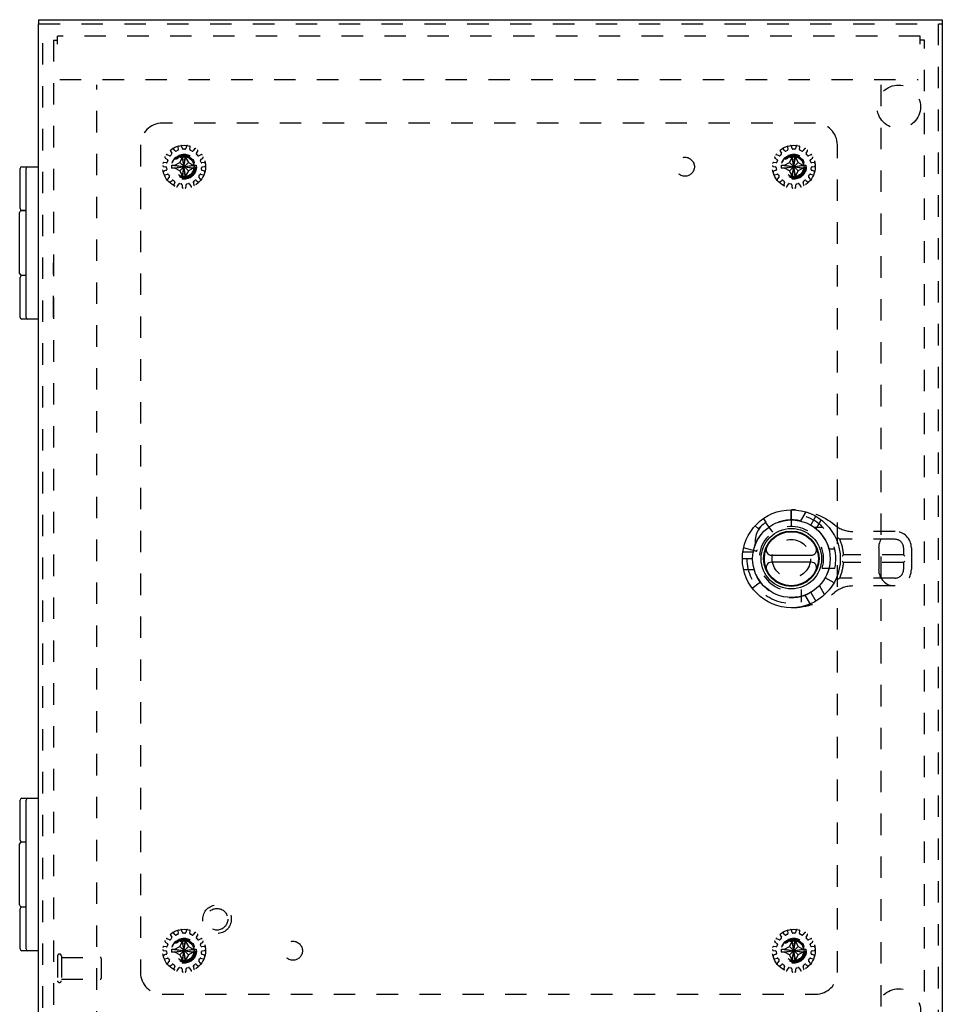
# Model space of a CAD drawing. Header units: inches. Extents: x 0 to 44.7, y 0 to 28.9.
# Tile 12 of 16: x 10.1 to 20.7, y 9.8 to 21.1. Entities that reach past the tile are written whole.
import ezdxf

# ---------------------------------------------------------------- set-up
doc = ezdxf.new("R2010")
doc.units = ezdxf.units.IN
doc.header["$LTSCALE"] = 2.460526
doc.header["$MEASUREMENT"] = 0
doc.linetypes.add('HIDDEN', pattern=[0.2, 0.1, -0.1])
for name, color, linetype in [('DEFAULT_2', 8, 'HIDDEN'), ('DOOR_ASSEMBLY', 7, 'CONTINUOUS'), ('SUBPANEL', 7, 'CONTINUOUS')]:
    doc.layers.add(name, color=color, linetype=linetype)

msp = doc.modelspace()

# ---------------------------------------------------------------- linework, layer by layer
at = {"layer": 'DEFAULT_2', "color": 8, "linetype": 'HIDDEN'}
for p, q in [((10.453, 20.832), (10.453, 8.928)), ((10.453, 20.832), (10.501, 20.832)), ((10.501, 20.785), (10.501, 20.88)), ((20.405, 20.88), (10.501, 20.88)), ((20.405, 20.785), (20.405, 20.88)), ((20.453, 20.832), (20.405, 20.832)), ((20.453, 8.928), (20.453, 20.832)), ((10.526, 20.38), (20.38, 20.38)), ((10.953, 9.44), (10.953, 20.32)), ((19.953, 20.32), (19.953, 9.44)), ((11.796, 19.559), (11.811, 19.534)), ((11.85, 19.563), (11.832, 19.584)), ((11.88, 19.568), (11.862, 19.56)), ((11.882, 19.607), (11.886, 19.578)), ((11.933, 19.588), (11.925, 19.616)), ((11.963, 19.581), (11.943, 19.581)), ((11.981, 19.616), (11.973, 19.588)), ((12.02, 19.578), (12.024, 19.607)), ((12.044, 19.56), (12.026, 19.568)), ((12.074, 19.584), (12.056, 19.563)), ((12.095, 19.534), (12.11, 19.559)), ((18.796, 19.559), (18.811, 19.534)), ((18.85, 19.563), (18.832, 19.584)), ((18.88, 19.568), (18.862, 19.56)), ((18.882, 19.607), (18.886, 19.578)), ((18.933, 19.588), (18.925, 19.616)), ((18.963, 19.581), (18.943, 19.581)), ((18.981, 19.616), (18.973, 19.588)), ((19.02, 19.578), (19.024, 19.607)), ((19.044, 19.56), (19.026, 19.568)), ((19.074, 19.584), (19.056, 19.563)), ((19.095, 19.534), (19.11, 19.559)), ((11.737, 19.479), (11.761, 19.463)), ((11.785, 19.505), (11.759, 19.518)), ((11.765, 19.452), (11.759, 19.433)), ((11.81, 19.522), (11.797, 19.507)), ((11.903, 19.43), (11.935, 19.485)), ((11.935, 19.24), (11.971, 19.521)), ((11.935, 19.52), (11.935, 19.521)), ((11.971, 19.24), (11.935, 19.521)), ((11.935, 19.485), (11.935, 19.52)), ((11.935, 19.276), (11.971, 19.485)), ((11.971, 19.276), (11.935, 19.485)), ((11.971, 19.521), (11.971, 19.52)), ((11.971, 19.52), (11.971, 19.485)), ((11.971, 19.485), (12.003, 19.43)), ((12.109, 19.507), (12.096, 19.522)), ((12.147, 19.518), (12.121, 19.505)), ((12.147, 19.433), (12.141, 19.452)), ((12.145, 19.463), (12.169, 19.479)), ((18.737, 19.479), (18.761, 19.463)), ((18.785, 19.505), (18.759, 19.518)), ((18.765, 19.452), (18.759, 19.433)), ((18.81, 19.522), (18.797, 19.507)), ((18.903, 19.43), (18.935, 19.485)), ((18.935, 19.24), (18.971, 19.521)), ((18.935, 19.52), (18.935, 19.521)), ((18.971, 19.24), (18.935, 19.521)), ((18.935, 19.485), (18.935, 19.52)), ((18.935, 19.276), (18.971, 19.485)), ((18.971, 19.276), (18.935, 19.485)), ((18.971, 19.521), (18.971, 19.52)), ((18.971, 19.52), (18.971, 19.485)), ((18.971, 19.485), (19.003, 19.43)), ((19.109, 19.507), (19.096, 19.522)), ((19.147, 19.518), (19.121, 19.505)), ((19.147, 19.433), (19.141, 19.452)), ((19.145, 19.463), (19.169, 19.479)), ((11.716, 19.383), (11.744, 19.378)), ((11.749, 19.426), (11.72, 19.427)), ((11.748, 19.339), (11.721, 19.328)), ((11.752, 19.369), (11.754, 19.349)), ((11.813, 19.398), (12.093, 19.362)), ((11.813, 19.362), (12.093, 19.398)), ((11.813, 19.398), (11.814, 19.398)), ((11.814, 19.362), (11.813, 19.362)), ((11.814, 19.398), (11.848, 19.398)), ((11.848, 19.362), (11.814, 19.362)), ((11.848, 19.398), (11.903, 19.43)), ((11.848, 19.398), (12.057, 19.362)), ((11.848, 19.362), (12.057, 19.398)), ((11.903, 19.331), (11.848, 19.362)), ((11.903, 19.331), (12.003, 19.43)), ((12.003, 19.331), (11.903, 19.43)), ((11.935, 19.276), (11.903, 19.331)), ((12.003, 19.331), (11.971, 19.276)), ((12.003, 19.43), (12.057, 19.398)), ((12.057, 19.362), (12.003, 19.331)), ((12.057, 19.398), (12.092, 19.398)), ((12.092, 19.362), (12.057, 19.362)), ((12.092, 19.398), (12.093, 19.398)), ((12.093, 19.362), (12.092, 19.362)), ((12.152, 19.349), (12.154, 19.369)), ((12.186, 19.427), (12.157, 19.426)), ((12.185, 19.328), (12.158, 19.339)), ((12.162, 19.378), (12.19, 19.383)), ((18.716, 19.383), (18.744, 19.378)), ((18.749, 19.426), (18.72, 19.427)), ((18.748, 19.339), (18.721, 19.328)), ((18.752, 19.369), (18.754, 19.349)), ((18.813, 19.362), (19.093, 19.398)), ((18.813, 19.398), (18.814, 19.398)), ((18.813, 19.398), (19.093, 19.362)), ((18.814, 19.362), (18.813, 19.362)), ((18.814, 19.398), (18.848, 19.398)), ((18.848, 19.362), (18.814, 19.362)), ((18.848, 19.398), (18.903, 19.43)), ((18.848, 19.362), (19.057, 19.398)), ((18.848, 19.398), (19.057, 19.362)), ((18.903, 19.331), (18.848, 19.362)), ((18.903, 19.331), (19.003, 19.43)), ((19.003, 19.331), (18.903, 19.43)), ((18.935, 19.276), (18.903, 19.331)), ((19.003, 19.331), (18.971, 19.276)), ((19.003, 19.43), (19.057, 19.398)), ((19.057, 19.362), (19.003, 19.331)), ((19.057, 19.398), (19.092, 19.398)), ((19.092, 19.362), (19.057, 19.362)), ((19.092, 19.398), (19.093, 19.398)), ((19.093, 19.362), (19.092, 19.362)), ((19.152, 19.349), (19.154, 19.369)), ((19.186, 19.427), (19.157, 19.426)), ((19.185, 19.328), (19.158, 19.339)), ((19.162, 19.378), (19.19, 19.383)), ((11.735, 19.286), (11.763, 19.293)), ((11.782, 19.259), (11.763, 19.238)), ((11.774, 19.288), (11.784, 19.271)), ((11.792, 19.206), (11.815, 19.223)), ((11.827, 19.224), (11.843, 19.212)), ((11.935, 19.241), (11.935, 19.276)), ((11.935, 19.24), (11.935, 19.241)), ((11.971, 19.276), (11.971, 19.241)), ((11.971, 19.241), (11.971, 19.24)), ((12.063, 19.212), (12.079, 19.224)), ((12.091, 19.223), (12.114, 19.206)), ((12.122, 19.271), (12.132, 19.288)), ((12.143, 19.238), (12.124, 19.259)), ((12.143, 19.293), (12.171, 19.286)), ((18.735, 19.286), (18.763, 19.293)), ((18.782, 19.259), (18.763, 19.238)), ((18.774, 19.288), (18.784, 19.271)), ((18.792, 19.206), (18.815, 19.223)), ((18.827, 19.224), (18.843, 19.212)), ((18.935, 19.241), (18.935, 19.276)), ((18.935, 19.24), (18.935, 19.241)), ((18.971, 19.276), (18.971, 19.241)), ((18.971, 19.241), (18.971, 19.24)), ((19.063, 19.212), (19.079, 19.224)), ((19.091, 19.223), (19.114, 19.206)), ((19.122, 19.271), (19.132, 19.288)), ((19.143, 19.238), (19.124, 19.259)), ((19.143, 19.293), (19.171, 19.286)), ((11.846, 19.2), (11.837, 19.173)), ((11.877, 19.155), (11.891, 19.181)), ((11.901, 19.186), (11.921, 19.182)), ((11.929, 19.173), (11.931, 19.144)), ((11.975, 19.144), (11.977, 19.173)), ((11.985, 19.182), (12.005, 19.186)), ((12.015, 19.181), (12.029, 19.155)), ((12.069, 19.173), (12.06, 19.2)), ((18.846, 19.2), (18.837, 19.173)), ((18.877, 19.155), (18.891, 19.181)), ((18.901, 19.186), (18.921, 19.182)), ((18.929, 19.173), (18.931, 19.144)), ((18.975, 19.144), (18.977, 19.173)), ((18.985, 19.182), (19.005, 19.186)), ((19.015, 19.181), (19.029, 19.155)), ((19.069, 19.173), (19.06, 19.2)), ((11.785, 10.505), (11.759, 10.518)), ((11.796, 10.559), (11.811, 10.534)), ((11.81, 10.522), (11.797, 10.507)), ((11.85, 10.563), (11.832, 10.584)), ((11.88, 10.568), (11.862, 10.56)), ((11.882, 10.607), (11.886, 10.578)), ((11.933, 10.588), (11.925, 10.616)), ((11.971, 10.24), (11.935, 10.521)), ((11.935, 10.52), (11.935, 10.521)), ((11.935, 10.24), (11.971, 10.521)), ((11.935, 10.485), (11.935, 10.52)), ((11.963, 10.581), (11.943, 10.581)), ((11.971, 10.521), (11.971, 10.52)), ((11.971, 10.52), (11.971, 10.485)), ((11.981, 10.616), (11.973, 10.588)), ((12.02, 10.578), (12.024, 10.607)), ((12.044, 10.56), (12.026, 10.568)), ((12.074, 10.584), (12.056, 10.563)), ((12.095, 10.534), (12.11, 10.559)), ((12.109, 10.507), (12.096, 10.522)), ((12.147, 10.518), (12.121, 10.505)), ((18.785, 10.505), (18.759, 10.518)), ((18.796, 10.559), (18.811, 10.534)), ((18.81, 10.522), (18.797, 10.507)), ((18.85, 10.563), (18.832, 10.584)), ((18.88, 10.568), (18.862, 10.56)), ((18.882, 10.607), (18.886, 10.578)), ((18.933, 10.588), (18.925, 10.616)), ((18.971, 10.24), (18.935, 10.521)), ((18.935, 10.52), (18.935, 10.521)), ((18.935, 10.24), (18.971, 10.521)), ((18.935, 10.485), (18.935, 10.52)), ((18.963, 10.581), (18.943, 10.581)), ((18.971, 10.521), (18.971, 10.52)), ((18.971, 10.52), (18.971, 10.485)), ((18.981, 10.616), (18.973, 10.588)), ((19.02, 10.578), (19.024, 10.607)), ((19.044, 10.56), (19.026, 10.568)), ((19.074, 10.584), (19.056, 10.563)), ((19.095, 10.534), (19.11, 10.559)), ((19.109, 10.507), (19.096, 10.522)), ((19.147, 10.518), (19.121, 10.505)), ((11.749, 10.426), (11.72, 10.427)), ((11.737, 10.479), (11.761, 10.463)), ((11.765, 10.452), (11.759, 10.433)), ((11.848, 10.398), (11.903, 10.43)), ((11.903, 10.43), (11.935, 10.485)), ((12.003, 10.331), (11.903, 10.43)), ((11.903, 10.331), (12.003, 10.43)), ((11.971, 10.276), (11.935, 10.485)), ((11.935, 10.276), (11.971, 10.485)), ((11.971, 10.485), (12.003, 10.43)), ((12.003, 10.43), (12.057, 10.398)), ((12.147, 10.433), (12.141, 10.452)), ((12.145, 10.463), (12.169, 10.479)), ((12.186, 10.427), (12.157, 10.426)), ((18.749, 10.426), (18.72, 10.427)), ((18.737, 10.479), (18.761, 10.463)), ((18.765, 10.452), (18.759, 10.433)), ((18.848, 10.398), (18.903, 10.43)), ((18.903, 10.43), (18.935, 10.485)), ((18.903, 10.43), (19.003, 10.331)), ((18.903, 10.331), (19.003, 10.43)), ((18.971, 10.276), (18.935, 10.485)), ((18.935, 10.276), (18.971, 10.485)), ((18.971, 10.485), (19.003, 10.43)), ((19.003, 10.43), (19.057, 10.398)), ((19.147, 10.433), (19.141, 10.452)), ((19.145, 10.463), (19.169, 10.479)), ((19.186, 10.427), (19.157, 10.426)), ((10.501, 10.32), (10.501, 10.036)), ((10.544, 10.32), (10.544, 10.036)), ((10.544, 10.302), (10.991, 10.302)), ((11.001, 10.292), (11.001, 10.064)), ((11.716, 10.383), (11.744, 10.378)), ((11.748, 10.339), (11.721, 10.328)), ((11.735, 10.286), (11.763, 10.293)), ((11.752, 10.369), (11.754, 10.349)), ((11.774, 10.288), (11.784, 10.271)), ((11.813, 10.398), (12.093, 10.362)), ((11.813, 10.398), (11.814, 10.398)), ((11.813, 10.362), (12.093, 10.398)), ((11.814, 10.362), (11.813, 10.362)), ((11.814, 10.398), (11.848, 10.398)), ((11.848, 10.362), (11.814, 10.362)), ((11.848, 10.398), (12.057, 10.362)), ((11.848, 10.362), (12.057, 10.398)), ((11.903, 10.331), (11.848, 10.362)), ((11.935, 10.276), (11.903, 10.331)), ((12.003, 10.331), (11.971, 10.276)), ((12.057, 10.362), (12.003, 10.331)), ((12.057, 10.398), (12.092, 10.398)), ((12.092, 10.362), (12.057, 10.362)), ((12.092, 10.398), (12.093, 10.398)), ((12.093, 10.362), (12.092, 10.362)), ((12.122, 10.271), (12.132, 10.288)), ((12.143, 10.293), (12.171, 10.286)), ((12.152, 10.349), (12.154, 10.369)), ((12.185, 10.328), (12.158, 10.339)), ((12.162, 10.378), (12.19, 10.383)), ((18.716, 10.383), (18.744, 10.378)), ((18.748, 10.339), (18.721, 10.328)), ((18.735, 10.286), (18.763, 10.293)), ((18.752, 10.369), (18.754, 10.349)), ((18.774, 10.288), (18.784, 10.271)), ((18.813, 10.362), (19.093, 10.398)), ((18.813, 10.398), (18.814, 10.398)), ((18.813, 10.398), (19.093, 10.362)), ((18.814, 10.362), (18.813, 10.362)), ((18.814, 10.398), (18.848, 10.398)), ((18.848, 10.362), (18.814, 10.362)), ((18.848, 10.362), (19.057, 10.398)), ((18.848, 10.398), (19.057, 10.362)), ((18.903, 10.331), (18.848, 10.362)), ((18.935, 10.276), (18.903, 10.331)), ((19.003, 10.331), (18.971, 10.276)), ((19.057, 10.362), (19.003, 10.331)), ((19.057, 10.398), (19.092, 10.398)), ((19.092, 10.362), (19.057, 10.362)), ((19.092, 10.398), (19.093, 10.398)), ((19.093, 10.362), (19.092, 10.362)), ((19.122, 10.271), (19.132, 10.288)), ((19.143, 10.293), (19.171, 10.286)), ((19.152, 10.349), (19.154, 10.369)), ((19.185, 10.328), (19.158, 10.339)), ((19.162, 10.378), (19.19, 10.383)), ((11.782, 10.259), (11.763, 10.238)), ((11.792, 10.206), (11.815, 10.223)), ((11.827, 10.224), (11.843, 10.212)), ((11.846, 10.2), (11.837, 10.173)), ((11.877, 10.155), (11.891, 10.181)), ((11.901, 10.186), (11.921, 10.182)), ((11.935, 10.241), (11.935, 10.276)), ((11.935, 10.24), (11.935, 10.241)), ((11.971, 10.276), (11.971, 10.241)), ((11.971, 10.241), (11.971, 10.24)), ((11.985, 10.182), (12.005, 10.186)), ((12.015, 10.181), (12.029, 10.155)), ((12.069, 10.173), (12.06, 10.2)), ((12.063, 10.212), (12.079, 10.224)), ((12.091, 10.223), (12.114, 10.206)), ((12.143, 10.238), (12.124, 10.259)), ((18.782, 10.259), (18.763, 10.238)), ((18.792, 10.206), (18.815, 10.223)), ((18.827, 10.224), (18.843, 10.212)), ((18.846, 10.2), (18.837, 10.173)), ((18.877, 10.155), (18.891, 10.181)), ((18.901, 10.186), (18.921, 10.182)), ((18.935, 10.241), (18.935, 10.276)), ((18.935, 10.24), (18.935, 10.241)), ((18.971, 10.276), (18.971, 10.241)), ((18.971, 10.241), (18.971, 10.24)), ((18.985, 10.182), (19.005, 10.186)), ((19.015, 10.181), (19.029, 10.155)), ((19.069, 10.173), (19.06, 10.2)), ((19.063, 10.212), (19.079, 10.224)), ((19.091, 10.223), (19.114, 10.206)), ((19.143, 10.238), (19.124, 10.259)), ((11.929, 10.173), (11.931, 10.144)), ((11.975, 10.144), (11.977, 10.173)), ((18.929, 10.173), (18.931, 10.144)), ((18.975, 10.144), (18.977, 10.173)), ((10.544, 10.054), (10.991, 10.054))]:
    msp.add_line(p, q, dxfattribs=at)
for points in [[(11.935, 19.521), (11.941, 19.521), (11.947, 19.521), (11.953, 19.521), (11.959, 19.521), (11.965, 19.521), (11.971, 19.521)], [(18.935, 19.521), (18.941, 19.521), (18.947, 19.521), (18.953, 19.521), (18.959, 19.521), (18.965, 19.521), (18.971, 19.521)], [(11.812, 19.38), (11.812, 19.383), (11.813, 19.386), (11.813, 19.389), (11.813, 19.392), (11.813, 19.395), (11.813, 19.398)], [(11.813, 19.362), (11.813, 19.365), (11.813, 19.368), (11.813, 19.371), (11.813, 19.374), (11.812, 19.377), (11.812, 19.38)], [(12.093, 19.398), (12.093, 19.395), (12.093, 19.392), (12.093, 19.389), (12.093, 19.386), (12.093, 19.383), (12.093, 19.38)], [(12.093, 19.38), (12.093, 19.377), (12.093, 19.374), (12.093, 19.371), (12.093, 19.368), (12.093, 19.365), (12.093, 19.362)], [(18.812, 19.38), (18.812, 19.383), (18.813, 19.386), (18.813, 19.389), (18.813, 19.392), (18.813, 19.395), (18.813, 19.398)], [(18.813, 19.362), (18.813, 19.365), (18.813, 19.368), (18.813, 19.371), (18.813, 19.374), (18.812, 19.377), (18.812, 19.38)], [(19.093, 19.398), (19.093, 19.395), (19.093, 19.392), (19.093, 19.389), (19.093, 19.386), (19.093, 19.383), (19.093, 19.38)], [(19.093, 19.38), (19.093, 19.377), (19.093, 19.374), (19.093, 19.371), (19.093, 19.368), (19.093, 19.365), (19.093, 19.362)], [(11.971, 19.24), (11.965, 19.24), (11.959, 19.24), (11.953, 19.24), (11.947, 19.24), (11.941, 19.24), (11.935, 19.24)], [(18.971, 19.24), (18.965, 19.24), (18.959, 19.24), (18.953, 19.24), (18.947, 19.24), (18.941, 19.24), (18.935, 19.24)], [(11.935, 10.521), (11.941, 10.521), (11.947, 10.521), (11.953, 10.521), (11.959, 10.521), (11.965, 10.521), (11.971, 10.521)], [(18.935, 10.521), (18.941, 10.521), (18.947, 10.521), (18.953, 10.521), (18.959, 10.521), (18.965, 10.521), (18.971, 10.521)], [(11.812, 10.38), (11.812, 10.383), (11.813, 10.386), (11.813, 10.389), (11.813, 10.392), (11.813, 10.395), (11.813, 10.398)], [(11.813, 10.362), (11.813, 10.365), (11.813, 10.368), (11.813, 10.371), (11.813, 10.374), (11.812, 10.377), (11.812, 10.38)], [(12.093, 10.398), (12.093, 10.395), (12.093, 10.392), (12.093, 10.389), (12.093, 10.386), (12.093, 10.383), (12.093, 10.38)], [(12.093, 10.38), (12.093, 10.377), (12.093, 10.374), (12.093, 10.371), (12.093, 10.368), (12.093, 10.365), (12.093, 10.362)], [(18.812, 10.38), (18.812, 10.383), (18.813, 10.386), (18.813, 10.389), (18.813, 10.392), (18.813, 10.395), (18.813, 10.398)], [(18.813, 10.362), (18.813, 10.365), (18.813, 10.368), (18.813, 10.371), (18.813, 10.374), (18.812, 10.377), (18.812, 10.38)], [(19.093, 10.398), (19.093, 10.395), (19.093, 10.392), (19.093, 10.389), (19.093, 10.386), (19.093, 10.383), (19.093, 10.38)], [(19.093, 10.38), (19.093, 10.377), (19.093, 10.374), (19.093, 10.371), (19.093, 10.368), (19.093, 10.365), (19.093, 10.362)], [(11.971, 10.24), (11.965, 10.24), (11.959, 10.24), (11.953, 10.24), (11.947, 10.24), (11.941, 10.24), (11.935, 10.24)], [(18.971, 10.24), (18.965, 10.24), (18.959, 10.24), (18.953, 10.24), (18.947, 10.24), (18.941, 10.24), (18.935, 10.24)]]:
    msp.add_lwpolyline(points, dxfattribs=at)
for centre, radius in [((11.953, 19.38), 0.246), ((18.953, 19.38), 0.246), ((11.953, 19.38), 0.143), ((11.953, 19.38), 0.128), ((11.953, 19.38), 0.124), ((11.953, 19.38), 0.114), ((18.953, 19.38), 0.143), ((18.953, 19.38), 0.128), ((18.953, 19.38), 0.124), ((18.953, 19.38), 0.114), ((11.953, 10.38), 0.246), ((18.953, 10.38), 0.246), ((11.953, 10.38), 0.143), ((18.953, 10.38), 0.143), ((11.953, 10.38), 0.128), ((11.953, 10.38), 0.124), ((11.953, 10.38), 0.114), ((18.953, 10.38), 0.128), ((18.953, 10.38), 0.124), ((18.953, 10.38), 0.114)]:
    msp.add_circle(centre, radius, dxfattribs=at)
for centre, radius, start, end in [((11.805, 19.564), 0.01, 128.9326, 211.8493), ((11.824, 19.578), 0.01, 40.1507, 123.0674), ((11.858, 19.569), 0.01, 220.1507, 294), ((11.876, 19.577), 0.01, 294, 7.8493), ((11.892, 19.608), 0.01, 104.9326, 187.8493), ((11.916, 19.613), 0.01, 16.1507, 99.0674), ((11.943, 19.591), 0.01, 196.1507, 270), ((11.963, 19.591), 0.01, 270, 343.8493), ((11.99, 19.613), 0.01, 80.9326, 163.8493), ((12.014, 19.608), 0.01, 352.1507, 75.0674), ((12.03, 19.577), 0.01, 172.1507, 246), ((12.048, 19.569), 0.01, 246, 319.8493), ((12.082, 19.578), 0.01, 56.9326, 139.8493), ((12.101, 19.564), 0.01, 328.1507, 51.0674), ((18.805, 19.564), 0.01, 128.9326, 211.8493), ((18.824, 19.578), 0.01, 40.1507, 123.0674), ((18.858, 19.569), 0.01, 220.1507, 294), ((18.876, 19.577), 0.01, 294, 7.8493), ((18.892, 19.608), 0.01, 104.9326, 187.8493), ((18.916, 19.613), 0.01, 16.1507, 99.0674), ((18.943, 19.591), 0.01, 196.1507, 270), ((18.963, 19.591), 0.01, 270, 343.8493), ((18.99, 19.613), 0.01, 80.9326, 163.8493), ((19.014, 19.608), 0.01, 352.1507, 75.0674), ((19.03, 19.577), 0.01, 172.1507, 246), ((19.048, 19.569), 0.01, 246, 319.8493), ((19.082, 19.578), 0.01, 56.9326, 139.8493), ((19.101, 19.564), 0.01, 328.1507, 51.0674), ((11.743, 19.488), 0.01, 152.9326, 235.8493), ((11.755, 19.509), 0.01, 64.1507, 147.0674), ((11.755, 19.455), 0.01, 342, 55.8493), ((11.79, 19.514), 0.01, 244.1507, 318), ((11.803, 19.529), 0.01, 318, 31.8493), ((12.103, 19.529), 0.01, 148.1507, 222), ((12.116, 19.514), 0.01, 222, 295.8493), ((12.151, 19.455), 0.01, 124.1507, 198), ((12.151, 19.509), 0.01, 32.9326, 115.8493), ((12.163, 19.488), 0.01, 304.1507, 27.0674), ((18.743, 19.488), 0.01, 152.9326, 235.8493), ((18.755, 19.509), 0.01, 64.1507, 147.0674), ((18.755, 19.455), 0.01, 342, 55.8493), ((18.79, 19.514), 0.01, 244.1507, 318), ((18.803, 19.529), 0.01, 318, 31.8493), ((19.103, 19.529), 0.01, 148.1507, 222), ((19.116, 19.514), 0.01, 222, 295.8493), ((19.151, 19.455), 0.01, 124.1507, 198), ((19.151, 19.509), 0.01, 32.9326, 115.8493), ((19.163, 19.488), 0.01, 304.1507, 27.0674), ((11.717, 19.393), 0.01, 176.9326, 259.8493), ((11.72, 19.417), 0.01, 88.1507, 171.0674), ((11.742, 19.368), 0.01, 6, 79.8493), ((11.744, 19.348), 0.01, 292.1507, 6), ((11.749, 19.436), 0.01, 268.1507, 342), ((12.157, 19.436), 0.01, 198, 271.8493), ((12.162, 19.348), 0.01, 174, 247.8493), ((12.164, 19.368), 0.01, 100.1507, 174), ((12.186, 19.417), 0.01, 8.9326, 91.8493), ((12.189, 19.393), 0.01, 280.1507, 3.0674), ((18.717, 19.393), 0.01, 176.9326, 259.8493), ((18.72, 19.417), 0.01, 88.1507, 171.0674), ((18.742, 19.368), 0.01, 6, 79.8493), ((18.744, 19.348), 0.01, 292.1507, 6), ((18.749, 19.436), 0.01, 268.1507, 342), ((19.157, 19.436), 0.01, 198, 271.8493), ((19.162, 19.348), 0.01, 174, 247.8493), ((19.164, 19.368), 0.01, 100.1507, 174), ((19.186, 19.417), 0.01, 8.9326, 91.8493), ((19.189, 19.393), 0.01, 280.1507, 3.0674), ((11.725, 19.319), 0.01, 112.1507, 195.0674), ((11.733, 19.296), 0.01, 200.9326, 283.8493), ((11.77, 19.232), 0.01, 136.1507, 219.0674), ((11.765, 19.283), 0.01, 30, 103.8493), ((11.775, 19.266), 0.01, 316.1507, 30), ((11.821, 19.215), 0.01, 54, 127.8493), ((12.085, 19.215), 0.01, 52.1507, 126), ((12.131, 19.266), 0.01, 150, 223.8493), ((12.141, 19.283), 0.01, 76.1507, 150), ((12.136, 19.232), 0.01, 320.9326, 43.8493), ((12.173, 19.296), 0.01, 256.1507, 339.0674), ((12.181, 19.319), 0.01, 344.9326, 67.8493), ((18.725, 19.319), 0.01, 112.1507, 195.0674), ((18.733, 19.296), 0.01, 200.9326, 283.8493), ((18.77, 19.232), 0.01, 136.1507, 219.0674), ((18.765, 19.283), 0.01, 30, 103.8493), ((18.775, 19.266), 0.01, 316.1507, 30), ((18.821, 19.215), 0.01, 54, 127.8493), ((19.085, 19.215), 0.01, 52.1507, 126), ((19.131, 19.266), 0.01, 150, 223.8493), ((19.141, 19.283), 0.01, 76.1507, 150), ((19.136, 19.232), 0.01, 320.9326, 43.8493), ((19.173, 19.296), 0.01, 256.1507, 339.0674), ((19.181, 19.319), 0.01, 344.9326, 67.8493), ((11.786, 19.214), 0.01, 224.9326, 307.8493), ((11.846, 19.17), 0.01, 160.1507, 243.0674), ((11.837, 19.204), 0.01, 340.1507, 54), ((11.868, 19.16), 0.01, 248.9326, 331.8493), ((11.899, 19.176), 0.01, 78, 151.8493), ((11.919, 19.172), 0.01, 4.1507, 78), ((11.941, 19.145), 0.01, 184.1507, 267.0674), ((11.965, 19.145), 0.01, 272.9326, 355.8493), ((11.987, 19.172), 0.01, 102, 175.8493), ((12.007, 19.176), 0.01, 28.1507, 102), ((12.038, 19.16), 0.01, 208.1507, 291.0674), ((12.069, 19.204), 0.01, 126, 199.8493), ((12.06, 19.17), 0.01, 296.9326, 19.8493), ((12.12, 19.214), 0.01, 232.1507, 315.0674), ((18.786, 19.214), 0.01, 224.9326, 307.8493), ((18.846, 19.17), 0.01, 160.1507, 243.0674), ((18.837, 19.204), 0.01, 340.1507, 54), ((18.868, 19.16), 0.01, 248.9326, 331.8493), ((18.899, 19.176), 0.01, 78, 151.8493), ((18.919, 19.172), 0.01, 4.1507, 78), ((18.941, 19.145), 0.01, 184.1507, 267.0674), ((18.965, 19.145), 0.01, 272.9326, 355.8493), ((18.987, 19.172), 0.01, 102, 175.8493), ((19.007, 19.176), 0.01, 28.1507, 102), ((19.038, 19.16), 0.01, 208.1507, 291.0674), ((19.069, 19.204), 0.01, 126, 199.8493), ((19.06, 19.17), 0.01, 296.9326, 19.8493), ((19.12, 19.214), 0.01, 232.1507, 315.0674), ((11.755, 10.509), 0.01, 64.1507, 147.0674), ((11.805, 10.564), 0.01, 128.9326, 211.8493), ((11.803, 10.529), 0.01, 318, 31.8493), ((11.824, 10.578), 0.01, 40.1507, 123.0674), ((11.858, 10.569), 0.01, 220.1507, 294), ((11.876, 10.577), 0.01, 294, 7.8493), ((11.892, 10.608), 0.01, 104.9326, 187.8493), ((11.916, 10.613), 0.01, 16.1507, 99.0674), ((11.943, 10.591), 0.01, 196.1507, 270), ((11.963, 10.591), 0.01, 270, 343.8493), ((11.99, 10.613), 0.01, 80.9326, 163.8493), ((12.014, 10.608), 0.01, 352.1507, 75.0674), ((12.03, 10.577), 0.01, 172.1507, 246), ((12.048, 10.569), 0.01, 246, 319.8493), ((12.082, 10.578), 0.01, 56.9326, 139.8493), ((12.103, 10.529), 0.01, 148.1507, 222), ((12.101, 10.564), 0.01, 328.1507, 51.0674), ((12.151, 10.509), 0.01, 32.9326, 115.8493), ((18.755, 10.509), 0.01, 64.1507, 147.0674), ((18.805, 10.564), 0.01, 128.9326, 211.8493), ((18.803, 10.529), 0.01, 318, 31.8493), ((18.824, 10.578), 0.01, 40.1507, 123.0674), ((18.858, 10.569), 0.01, 220.1507, 294), ((18.876, 10.577), 0.01, 294, 7.8493), ((18.892, 10.608), 0.01, 104.9326, 187.8493), ((18.916, 10.613), 0.01, 16.1507, 99.0674), ((18.943, 10.591), 0.01, 196.1507, 270), ((18.963, 10.591), 0.01, 270, 343.8493), ((18.99, 10.613), 0.01, 80.9326, 163.8493), ((19.014, 10.608), 0.01, 352.1507, 75.0674), ((19.03, 10.577), 0.01, 172.1507, 246), ((19.048, 10.569), 0.01, 246, 319.8493), ((19.082, 10.578), 0.01, 56.9326, 139.8493), ((19.103, 10.529), 0.01, 148.1507, 222), ((19.101, 10.564), 0.01, 328.1507, 51.0674), ((19.151, 10.509), 0.01, 32.9326, 115.8493), ((11.72, 10.417), 0.01, 88.1507, 171.0674), ((11.743, 10.488), 0.01, 152.9326, 235.8493), ((11.749, 10.436), 0.01, 268.1507, 342), ((11.755, 10.455), 0.01, 342, 55.8493), ((11.79, 10.514), 0.01, 244.1507, 318), ((12.116, 10.514), 0.01, 222, 295.8493), ((12.151, 10.455), 0.01, 124.1507, 198), ((12.157, 10.436), 0.01, 198, 271.8493), ((12.163, 10.488), 0.01, 304.1507, 27.0674), ((12.186, 10.417), 0.01, 8.9326, 91.8493), ((18.72, 10.417), 0.01, 88.1507, 171.0674), ((18.743, 10.488), 0.01, 152.9326, 235.8493), ((18.749, 10.436), 0.01, 268.1507, 342), ((18.755, 10.455), 0.01, 342, 55.8493), ((18.79, 10.514), 0.01, 244.1507, 318), ((19.116, 10.514), 0.01, 222, 295.8493), ((19.151, 10.455), 0.01, 124.1507, 198), ((19.157, 10.436), 0.01, 198, 271.8493), ((19.163, 10.488), 0.01, 304.1507, 27.0674), ((19.186, 10.417), 0.01, 8.9326, 91.8493), ((10.522, 10.32), 0.0215, 0, 180), ((10.991, 10.292), 0.01, 0, 90), ((11.717, 10.393), 0.01, 176.9326, 259.8493), ((11.725, 10.319), 0.01, 112.1507, 195.0674), ((11.733, 10.296), 0.01, 200.9326, 283.8493), ((11.742, 10.368), 0.01, 6, 79.8493), ((11.744, 10.348), 0.01, 292.1507, 6), ((11.765, 10.283), 0.01, 30, 103.8493), ((12.141, 10.283), 0.01, 76.1507, 150), ((12.162, 10.348), 0.01, 174, 247.8493), ((12.164, 10.368), 0.01, 100.1507, 174), ((12.173, 10.296), 0.01, 256.1507, 339.0674), ((12.181, 10.319), 0.01, 344.9326, 67.8493), ((12.189, 10.393), 0.01, 280.1507, 3.0674), ((18.717, 10.393), 0.01, 176.9326, 259.8493), ((18.725, 10.319), 0.01, 112.1507, 195.0674), ((18.733, 10.296), 0.01, 200.9326, 283.8493), ((18.742, 10.368), 0.01, 6, 79.8493), ((18.744, 10.348), 0.01, 292.1507, 6), ((18.765, 10.283), 0.01, 30, 103.8493), ((19.141, 10.283), 0.01, 76.1507, 150), ((19.162, 10.348), 0.01, 174, 247.8493), ((19.164, 10.368), 0.01, 100.1507, 174), ((19.173, 10.296), 0.01, 256.1507, 339.0674), ((19.181, 10.319), 0.01, 344.9326, 67.8493), ((19.189, 10.393), 0.01, 280.1507, 3.0674), ((11.77, 10.232), 0.01, 136.1507, 219.0674), ((11.786, 10.214), 0.01, 224.9326, 307.8493), ((11.775, 10.266), 0.01, 316.1507, 30), ((11.821, 10.215), 0.01, 54, 127.8493), ((11.846, 10.17), 0.01, 160.1507, 243.0674), ((11.837, 10.204), 0.01, 340.1507, 54), ((11.899, 10.176), 0.01, 78, 151.8493), ((11.919, 10.172), 0.01, 4.1507, 78), ((11.987, 10.172), 0.01, 102, 175.8493), ((12.007, 10.176), 0.01, 28.1507, 102), ((12.069, 10.204), 0.01, 126, 199.8493), ((12.06, 10.17), 0.01, 296.9326, 19.8493), ((12.085, 10.215), 0.01, 52.1507, 126), ((12.12, 10.214), 0.01, 232.1507, 315.0674), ((12.131, 10.266), 0.01, 150, 223.8493), ((12.136, 10.232), 0.01, 320.9326, 43.8493), ((18.77, 10.232), 0.01, 136.1507, 219.0674), ((18.786, 10.214), 0.01, 224.9326, 307.8493), ((18.775, 10.266), 0.01, 316.1507, 30), ((18.821, 10.215), 0.01, 54, 127.8493), ((18.846, 10.17), 0.01, 160.1507, 243.0674), ((18.837, 10.204), 0.01, 340.1507, 54), ((18.899, 10.176), 0.01, 78, 151.8493), ((18.919, 10.172), 0.01, 4.1507, 78), ((18.987, 10.172), 0.01, 102, 175.8493), ((19.007, 10.176), 0.01, 28.1507, 102), ((19.069, 10.204), 0.01, 126, 199.8493), ((19.06, 10.17), 0.01, 296.9326, 19.8493), ((19.085, 10.215), 0.01, 52.1507, 126), ((19.12, 10.214), 0.01, 232.1507, 315.0674), ((19.131, 10.266), 0.01, 150, 223.8493), ((19.136, 10.232), 0.01, 320.9326, 43.8493), ((10.991, 10.064), 0.01, 270, 360), ((11.868, 10.16), 0.01, 248.9326, 331.8493), ((11.941, 10.145), 0.01, 184.1507, 267.0674), ((11.965, 10.145), 0.01, 272.9326, 355.8493), ((12.038, 10.16), 0.01, 208.1507, 291.0674), ((18.868, 10.16), 0.01, 248.9326, 331.8493), ((18.941, 10.145), 0.01, 184.1507, 267.0674), ((18.965, 10.145), 0.01, 272.9326, 355.8493), ((19.038, 10.16), 0.01, 208.1507, 291.0674), ((10.522, 10.036), 0.0215, 180, 360)]:
    msp.add_arc(centre, radius, start, end, dxfattribs=at)
at = {"layer": 'DOOR_ASSEMBLY', "color": 7, "linetype": 'Continuous'}
for p, q in [((10.283, 21.068), (10.283, 21.02)), ((20.658, 21.068), (20.658, 21.02)), ((10.07, 18.9), (10.07, 19.36)), ((10.09, 19.38), (10.283, 19.38)), ((10.138, 17.65), (10.138, 19.36)), ((10.09, 18.88), (10.138, 18.88)), ((10.065, 18.155), (10.065, 18.855)), ((10.138, 18.875), (10.085, 18.875)), ((10.07, 17.65), (10.07, 18.11)), ((10.085, 18.135), (10.138, 18.135)), ((10.138, 18.13), (10.09, 18.13)), ((10.283, 17.63), (10.09, 17.63)), ((18.696, 14.92), (19.154, 14.92)), ((19.154, 14.84), (18.696, 14.84)), ((10.07, 11.65), (10.07, 12.11)), ((10.09, 12.13), (10.283, 12.13)), ((10.138, 10.4), (10.138, 12.11)), ((10.065, 10.905), (10.065, 11.605)), ((10.138, 11.625), (10.085, 11.625)), ((10.09, 11.63), (10.138, 11.63)), ((10.07, 10.4), (10.07, 10.86)), ((10.085, 10.885), (10.138, 10.885)), ((10.138, 10.88), (10.09, 10.88)), ((10.283, 10.38), (10.09, 10.38))]:
    msp.add_line(p, q, dxfattribs=at)
at = {"layer": 'DOOR_ASSEMBLY', "color": 3, "linetype": 'Continuous'}
for p, q in [((10.283, 21.068), (20.658, 21.068)), ((10.283, 8.741), (10.283, 21.02)), ((20.658, 21.02), (20.658, 8.741))]:
    msp.add_line(p, q, dxfattribs=at)
at = {"layer": 'DOOR_ASSEMBLY', "color": 8, "linetype": 'HIDDEN'}
for p, q in [((10.283, 21.02), (20.658, 21.02)), ((10.331, 8.741), (10.331, 21.02)), ((20.61, 21.02), (20.61, 8.741)), ((10.453, 17.65), (10.453, 18.275)), ((18.92, 15.443), (18.92, 15.326)), ((18.925, 15.25), (18.925, 15.443)), ((19.091, 15.418), (19.031, 15.313)), ((18.602, 15.341), (18.632, 15.299)), ((18.632, 15.299), (18.627, 15.296)), ((18.713, 15.183), (18.641, 15.286)), ((19.148, 15.266), (19.206, 15.367)), ((19.21, 15.223), (19.269, 15.326)), ((18.547, 15.224), (18.509, 15.258)), ((19.29, 15.238), (19.191, 15.238)), ((20.115, 15.193), (19.63, 15.193)), ((19.465, 15.114), (19.46, 15.118)), ((19.47, 15.111), (19.465, 15.114)), ((19.475, 15.108), (19.47, 15.111)), ((19.48, 15.105), (19.475, 15.108)), ((19.481, 15.104), (19.48, 15.105)), ((19.481, 15.104), (19.481, 15.104)), ((19.481, 15.104), (19.481, 15.104)), ((19.482, 15.103), (19.481, 15.104)), ((19.482, 15.103), (19.482, 15.103)), ((19.482, 15.103), (19.482, 15.103)), ((20.115, 15.103), (19.483, 15.103)), ((19.483, 15.103), (19.483, 15.103)), ((19.483, 15.103), (19.483, 15.103)), ((18.486, 14.955), (18.368, 14.955)), ((18.518, 14.967), (18.377, 15.005)), ((19.425, 14.988), (19.357, 14.988)), ((19.522, 14.922), (19.519, 14.919)), ((19.524, 14.925), (19.522, 14.922)), ((20.213, 14.925), (19.524, 14.925)), ((19.524, 14.925), (19.524, 14.925)), ((19.928, 15.005), (19.928, 14.755)), ((20.213, 15.005), (20.213, 14.925)), ((20.213, 14.925), (20.228, 14.91)), ((20.303, 15.005), (20.303, 14.755)), ((18.479, 14.88), (18.362, 14.88)), ((19.515, 14.845), (19.51, 14.85)), ((19.516, 14.916), (19.513, 14.914)), ((19.52, 14.839), (19.515, 14.845)), ((19.519, 14.919), (19.516, 14.916)), ((19.521, 14.839), (19.52, 14.839)), ((19.522, 14.838), (19.521, 14.839)), ((19.522, 14.837), (19.522, 14.838)), ((19.523, 14.837), (19.522, 14.837)), ((19.523, 14.837), (19.523, 14.837)), ((19.523, 14.836), (19.523, 14.837)), ((19.523, 14.836), (19.523, 14.836)), ((20.213, 14.835), (19.524, 14.835)), ((19.524, 14.835), (19.524, 14.835)), ((20.213, 14.835), (20.228, 14.85)), ((20.213, 14.835), (20.213, 14.755)), ((18.377, 14.755), (18.497, 14.755)), ((19.279, 14.773), (19.425, 14.773)), ((18.475, 14.543), (18.569, 14.613)), ((19.415, 14.604), (19.313, 14.661)), ((19.46, 14.644), (19.459, 14.643)), ((19.463, 14.646), (19.46, 14.644)), ((19.466, 14.648), (19.463, 14.646)), ((19.469, 14.65), (19.466, 14.648)), ((19.472, 14.651), (19.469, 14.65)), ((19.475, 14.654), (19.472, 14.651)), ((19.478, 14.656), (19.475, 14.654)), ((19.481, 14.658), (19.478, 14.656)), ((20.115, 14.658), (19.482, 14.658)), ((19.482, 14.658), (19.482, 14.658)), ((19.036, 14.527), (19.036, 14.381)), ((19.148, 14.494), (19.206, 14.393)), ((19.307, 14.468), (19.247, 14.572)), ((20.115, 14.568), (19.63, 14.568)), ((19.08, 14.462), (19.139, 14.36))]:
    msp.add_line(p, q, dxfattribs=at)
for points in [[(19.482, 15.103), (19.482, 15.103), (19.482, 15.103), (19.482, 15.103)], [(19.482, 15.103), (19.482, 15.103), (19.482, 15.103)], [(19.483, 15.103), (19.483, 15.103), (19.482, 15.103)], [(19.524, 14.925), (19.524, 14.925), (19.524, 14.925), (19.524, 14.925)], [(19.513, 14.914), (19.511, 14.911), (19.51, 14.91)], [(19.524, 14.836), (19.523, 14.836), (19.523, 14.836)], [(19.524, 14.836), (19.524, 14.836), (19.524, 14.836)], [(19.524, 14.836), (19.524, 14.836), (19.524, 14.836), (19.524, 14.836)], [(19.524, 14.835), (19.524, 14.835), (19.524, 14.835), (19.524, 14.835), (19.524, 14.835), (19.524, 14.836)], [(19.482, 14.658), (19.481, 14.658), (19.481, 14.658), (19.481, 14.658)]]:
    msp.add_lwpolyline(points, dxfattribs=at)
for centre, radius in [((20.158, 20.068), 0.25), ((18.925, 14.88), 0.22), ((12.331, 10.741), 0.164), ((12.331, 10.741), 0.124), ((20.158, 9.693), 0.25)]:
    msp.add_circle(centre, radius, dxfattribs=at)
at = {"layer": 'DOOR_ASSEMBLY', "color": 7, "linetype": 'Continuous'}
for radius in [0.562, 0.445, 0.347, 0.318, 0.31]:
    msp.add_circle((18.925, 14.88), radius, dxfattribs=at)
for centre, radius, start, end in [((10.09, 19.36), 0.02, 90, 180), ((10.158, 19.36), 0.02, 90, 180), ((10.09, 18.9), 0.02, 180, 270), ((10.085, 18.855), 0.02, 90, 180), ((10.085, 18.155), 0.02, 180, 270), ((10.09, 18.11), 0.02, 90, 180), ((10.09, 17.65), 0.02, 180, 270), ((10.158, 17.65), 0.02, 180, 270), ((18.696, 14.98), 0.06, 156.4218, 270), ((19.154, 14.98), 0.06, 270, 23.5782), ((18.696, 14.78), 0.06, 90, 203.5782), ((19.154, 14.78), 0.06, 336.4218, 90), ((10.09, 12.11), 0.02, 90, 180), ((10.158, 12.11), 0.02, 90, 180), ((10.09, 11.65), 0.02, 180, 270), ((10.085, 11.605), 0.02, 90, 180), ((10.085, 10.905), 0.02, 180, 270), ((10.09, 10.86), 0.02, 90, 180), ((10.09, 10.4), 0.02, 180, 270), ((10.158, 10.4), 0.02, 180, 270)]:
    msp.add_arc(centre, radius, start, end, dxfattribs=at)
at = {"layer": 'DOOR_ASSEMBLY', "color": 8, "linetype": 'HIDDEN'}
for centre, radius, start, end in [((18.925, 14.651), 0.791, 50.9276, 90), ((18.925, 14.88), 0.511, 347.8559, 90), ((18.925, 14.88), 0.446, 13.9634, 346.0366), ((18.759, 15.081), 0.25, 129.5613, 203.6937), ((18.925, 14.88), 0.511, 125, 137.7587), ((18.619, 15.27), 0.027, 35, 71.89), ((19.63, 15.519), 0.326, 230.9276, 270), ((18.925, 14.88), 0.37, 343.1097, 287.4576), ((20.115, 15.005), 0.188, 0, 180), ((18.939, 14.882), 0.587, 4.2688, 22.1369), ((20.115, 15.005), 0.0975, 0, 90), ((18.521, 14.977), 0.01, 255, 23.6937), ((18.925, 14.88), 0.511, 180, 282.5459), ((18.939, 14.882), 0.587, 337.5875, 355.4754), ((20.115, 14.755), 0.188, 180, 360), ((20.115, 14.755), 0.0975, 270, 360), ((18.925, 15.109), 0.791, 270, 309.0724), ((19.63, 14.241), 0.326, 90, 129.0724)]:
    msp.add_arc(centre, radius, start, end, dxfattribs=at)
at = {"layer": 'SUBPANEL', "color": 8, "linetype": 'HIDDEN'}
for p, q in [((19.203, 19.88), (11.703, 19.88)), ((11.453, 19.63), (11.453, 10.13)), ((19.453, 10.13), (19.453, 19.63)), ((11.703, 9.88), (19.203, 9.88))]:
    msp.add_line(p, q, dxfattribs=at)
for centre, radius in [((11.953, 19.38), 0.141), ((17.703, 19.38), 0.109), ((18.953, 19.38), 0.141), ((11.953, 10.38), 0.141), ((18.953, 10.38), 0.141), ((13.203, 10.38), 0.109)]:
    msp.add_circle(centre, radius, dxfattribs=at)
for centre, start, end in [((11.703, 19.63), 90, 180), ((19.203, 19.63), 0, 90), ((11.703, 10.13), 180, 270), ((19.203, 10.13), 270, 360)]:
    msp.add_arc(centre, 0.25, start, end, dxfattribs=at)

doc.saveas('drawing.dxf')
